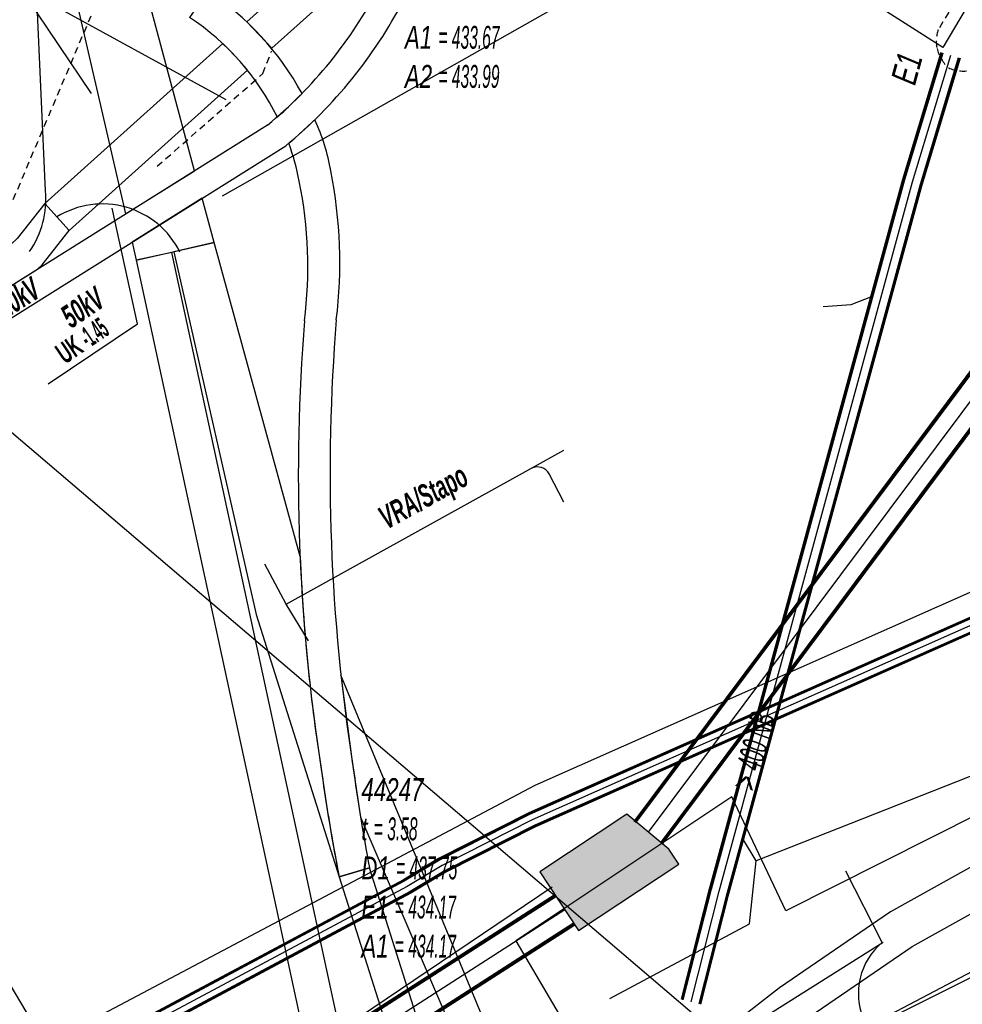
# Model space of a CAD drawing. Header units: metres. Extents: x 2695563 to 2696938, y 1260544 to 1262032.
# Tile 210 of 256: x 2696323 to 2696344, y 1261580 to 1261602. Entities that reach past the tile are written whole.
import ezdxf

# ---------------------------------------------------------------- set-up
doc = ezdxf.new("R2010")
doc.units = ezdxf.units.M
doc.linetypes.add('AUSGEZOGEN', pattern=[0])
doc.linetypes.add('STRICHLINIE2_S3', pattern=[0.25, 0.15, -0.1])
for name, color, linetype in [('AW_LK_ Haltung Text', 7, 'AUSGEZOGEN'), ('AW_LK_Ein-Auslauftext', 24, 'AUSGEZOGEN'), ('AW_LK_Haltung', 24, 'AUSGEZOGEN'), ('AW_LK_Normschacht Text', 24, 'AUSGEZOGEN'), ('AW_LK_Spezialbauwerk Detailpolygon', 24, 'AUSGEZOGEN'), ('EW_Hoehenpunkt_Text', 7, 'AUSGEZOGEN'), ('EW_LK_Bauwerk_FL_Linie_Punkt', 1, 'AUSGEZOGEN'), ('EW_LK_Bezugslinie', 1, 'AUSGEZOGEN'), ('EW_LK_Trasseabs', 1, 'AUSGEZOGEN'), ('EW_LK_Trasseabs_Text', 1, 'AUSGEZOGEN'), ('EW_LK_Trasserand', 1, 'AUSGEZOGEN'), ('FM_LK_SW_BAUWERK', 94, 'AUSGEZOGEN'), ('FM_LK_SW_TRASSEKANTE', 94, 'AUSGEZOGEN'), ('FW_LK_Leitung', 200, 'AUSGEZOGEN'), ('GA_LK_Leitung', 32, 'AUSGEZOGEN'), ('LKSwisscomProjekterimeterAktiv', 7, 'AUSGEZOGEN'), ('TV_LK_LEITUNG', 92, 'AUSGEZOGEN'), ('WA_LK_Leitung', 171, 'AUSGEZOGEN')]:
    doc.layers.add(name, color=color, linetype=linetype)
doc.styles.add('ARIAL', font='arial.ttf')
doc.styles.add('ARIALNARROW', font='ARIALN.TTF')
pattern_1 = [(0, (2708005, 1273150), (6075, 6075), [6075, -6075]), (90, (2708005, 1273150), (-6075, 6075), [6075, -6075])]

# ---------------------------------------------------------------- blocks, each defined once
blk = doc.blocks.new('COMPLEXOBJECT_1535')
at = {"layer": 'AW_LK_Spezialbauwerk Detailpolygon', "color": 24, "linetype": 'STRICHLINIE2_S3', "transparency": 33554687}
for p, q in [((6344.694, 11603.238), (6343.287, 11604.06)), ((6343.261, 11600.861), (6344.694, 11603.238))]:
    blk.add_line(p, q, dxfattribs=at)
blk.add_lwpolyline([(6342.727, 11602.902), (6342.911, 11602.792), (6342.165, 11601.548)], dxfattribs=at)
for centre, radius, start, end in [((6342.859, 11603.498), 0.896, 115.6279, 143.4379), ((6342.772, 11603.717), 0.661, 93.3203, 117.0048), ((6342.767, 11603.739), 0.639, 64.1753, 92.9216), ((6342.77, 11603.811), 0.574, 41.1432, 61.3594), ((6342.851, 11603.494), 0.892, 142.8898, 169.9928), ((6342.792, 11603.824), 0.548, 25.533, 41.6402), ((6342.619, 11603.479), 0.668, 165.2525, 194.7475), ((6342.614, 11603.477), 0.663, 194.7008, 231.5418), ((6342.515, 11603.377), 0.523, 233.2626, 262.2393), ((6342.509, 11603.382), 0.527, 262.8831, 294.3962), ((6342.896, 11601.299), 0.773, 161.1737, 192.1586), ((6342.911, 11601.305), 0.788, 192.3678, 229.2047), ((6342.719, 11601.412), 0.773, 281.358, 314.558), ((6342.716, 11601.404), 0.766, 245.3242, 281.7043)]:
    blk.add_arc(centre, radius, start, end, dxfattribs=at)
blk = doc.blocks.new('COMPLEXOBJECT_1590')
at = {"layer": 'EW_LK_Bauwerk_FL_Linie_Punkt', "color": 1, "linetype": 'AUSGEZOGEN', "transparency": 33554687}
blk.add_lwpolyline([(6343.758, 11552.951), (6376.316, 11560.354), (6369.866, 11588.481), (6353.775, 11584.712), (6346.54, 11582.7), (6338.88, 11578.67)], dxfattribs=at)
blk = doc.blocks.new('COMPLEXOBJECT_1663')
at = {"layer": 'EW_LK_Trasserand', "color": 1, "linetype": 'AUSGEZOGEN', "transparency": 33554687}
blk.add_lwpolyline([(6327.381, 11599.448), (6313.198, 11590.559), (6308.886, 11587.516), (6308.599, 11586.579), (6313.53, 11590.059), (6327.785, 11598.992)], dxfattribs=at)
for centre, radius, start, end in [((6321.155, 11607.008), 9.794, 309.472, 332.4088), ((6321.171, 11607.008), 10.392, 309.5262, 332.3672)]:
    blk.add_arc(centre, radius, start, end, dxfattribs=at)
blk = doc.blocks.new('COMPLEXOBJECT_1672')
at = {"layer": 'EW_LK_Trasserand', "color": 1, "linetype": 'AUSGEZOGEN', "transparency": 33554687}
blk.add_line((6326.062, 11602.398), (6325.666, 11601.822), dxfattribs=at)
for centre, radius, start, end in [((6322.629, 11597.139), 6.28, 28.6106, 56.8694), ((6322.515, 11597.098), 5.678, 26.3537, 56.2937), ((6280.816, 11648.1), 67.375, 313.98113, 314.62279)]:
    blk.add_arc(centre, radius, start, end, dxfattribs=at)
blk = doc.blocks.new('COMPLEXOBJECT_1673')
at = {"layer": 'EW_LK_Trasserand', "color": 1, "linetype": 'AUSGEZOGEN', "transparency": 33554687}
blk.add_line((6327.478, 11601.142), (6330.395, 11603.763), dxfattribs=at)
blk.add_lwpolyline([(6330.774, 11605.178), (6326.925, 11601.721), (6327.478, 11601.142)], dxfattribs=at)
blk.add_arc((6321.189, 11606.987), 9.754, 340.6992, 349.312, dxfattribs=at)
blk = doc.blocks.new('COMPLEXOBJECT_1706')
at = {"layer": 'EW_LK_Trasserand', "color": 1, "linetype": 'AUSGEZOGEN', "transparency": 33554687}
blk.add_line((6328.961, 11582.875), (6329.629, 11583.079), dxfattribs=at)
for centre, radius, start, end in [((6321.049, 11607.158), 10.585, 309.9713, 314.1573), ((6324.437, 11597.701), 4.4, 9.6137, 25.0481), ((6322.775, 11597.175), 5.408, 11.0332, 20.2412), ((6318.676, 11596.415), 10.299, 352.9787, 11.3164), ((6318.676, 11596.317), 9.595, 352.8961, 11.3805), ((6369.989, 11591.742), 41.928, 175.3656, 188.9024), ((6370.459, 11591.78), 41.698, 175.3564, 188.9073), ((6369.333, 11590.8), 41.142, 187.7477, 191.1066), ((6375.94, 11591.761), 47.118, 187.8515, 190.6176)]:
    blk.add_arc(centre, radius, start, end, dxfattribs=at)
blk = doc.blocks.new('COMPLEXOBJECT_1707')
at = {"layer": 'EW_LK_Trasserand', "color": 1, "linetype": 'AUSGEZOGEN', "transparency": 33554687}
blk.add_lwpolyline([(6328.1, 11589.935), (6326.203, 11596.857), (6325.317, 11596.655), (6327.133, 11588.663), (6328.961, 11582.875)], dxfattribs=at)
for centre, radius, start, end in [((6370.688, 11591.795), 42.628, 182.501, 188.9464), ((6371.13, 11591.102), 42.964, 187.9417, 191.0397)]:
    blk.add_arc(centre, radius, start, end, dxfattribs=at)
blk = doc.blocks.new('COMPLEXOBJECT_1733')
at = {"layer": 'EW_LK_Trasserand', "color": 1, "linetype": 'AUSGEZOGEN', "transparency": 33554687}
blk.add_line((6323.009, 11597.126), (6326.939, 11600.658), dxfattribs=at)
blk.add_lwpolyline([(6326.395, 11601.244), (6322.474, 11597.721), (6323.009, 11597.126)], dxfattribs=at)
blk.add_arc((6322.318, 11596.914), 5.948, 39.0171, 46.7257, dxfattribs=at)
blk = doc.blocks.new('COMPLEXOBJECT_1948')
at = {"layer": 'EW_LK_Trasseabs', "color": 1, "linetype": 'AUSGEZOGEN', "transparency": 33554687}
blk.add_line((6323.505, 11600.142), (6321.768, 11602.72), dxfattribs=at)
blk.add_arc((6322.021, 11602.936), 0.333, 162.7984, 220.5202, dxfattribs=at)
blk = doc.blocks.new('COMPLEXOBJECT_2461')
at = {"layer": 'EW_LK_Trasseabs', "color": 1, "linetype": 'AUSGEZOGEN', "transparency": 33554687}
blk.add_line((6333.916, 11591.136), (6333.592, 11591.759), dxfattribs=at)
blk.add_arc((6333.331, 11591.615), 0.298, 28.937, 115.8716, dxfattribs=at)
blk = doc.blocks.new('COMPLEXOBJECT_2784')
at = {"layer": 'FM_LK_SW_TRASSEKANTE', "color": 94, "linetype": 'AUSGEZOGEN', "transparency": 33554687}
blk.add_line((6333.658, 11582.652), (6328.039, 11578.867), dxfattribs=at)

msp = doc.modelspace()

# ---------------------------------------------------------------- hatches: boundary and pattern name
at = {"layer": 'EW_LK_Bauwerk_FL_Linie_Punkt', "lineweight": 18, "transparency": 33554687}
h = msp.add_hatch(dxfattribs=at)
h.set_pattern_fill('MUSTER', color=1, scale=4050, style=0, pattern_type=2)
h.set_pattern_definition([(0, (2703955, 1269100), (4050, 4050), [4050, -4050]), (90, (2703955, 1269100), (-4050, 4050), [4050, -4050])])
h.paths.add_polyline_path([(2696344.728, 1261552.761), (2696377.286, 1261560.164), (2696370.836, 1261588.291), (2696354.745, 1261584.522), (2696347.51, 1261582.51), (2696339.85, 1261578.48), (2696339.455, 1261578.212), (2696339.073, 1261577.926), (2696338.706, 1261577.621), (2696338.353, 1261577.299), (2696338.017, 1261576.96), (2696337.698, 1261576.605), (2696337.396, 1261576.235), (2696337.113, 1261575.851), (2696336.849, 1261575.453), (2696336.604, 1261575.043), (2696336.38, 1261574.622), (2696336.176, 1261574.191), (2696335.994, 1261573.749), (2696335.833, 1261573.3), (2696335.694, 1261572.843), (2696335.577, 1261572.38), (2696335.484, 1261571.912), (2696335.413, 1261571.44), (2696335.365, 1261570.965), (2696335.34, 1261570.489), (2696335.338, 1261570.011), (2696335.36, 1261569.535), (2696335.404, 1261569.059), (2696335.472, 1261568.587), (2696335.563, 1261568.118), (2696335.676, 1261567.654), (2696335.812, 1261567.197), (2696335.969, 1261566.746), (2696336.149, 1261566.304), (2696336.349, 1261565.871), (2696336.571, 1261565.448), (2696336.618, 1261565.454), (2696339.465, 1261561.04), (2696339.415, 1261561.008)], flags=0)
at = {"layer": 'EW_LK_Trasserand', "lineweight": 18, "transparency": 33554687}
h = msp.add_hatch(dxfattribs=at)
h.set_pattern_fill('MUSTER', color=1, scale=6075, style=0, pattern_type=2)
h.set_pattern_definition(pattern_1)
h.paths.add_polyline_path([(2696313.717, 1261623.536), (2696326.59, 1261615.275), (2696326.75, 1261615.188), (2696326.909, 1261615.098), (2696327.066, 1261615.005), (2696327.222, 1261614.909), (2696327.375, 1261614.81), (2696327.527, 1261614.709), (2696327.677, 1261614.604), (2696327.825, 1261614.497), (2696327.971, 1261614.388), (2696328.115, 1261614.275), (2696328.257, 1261614.161), (2696328.397, 1261614.043), (2696328.534, 1261613.923), (2696328.67, 1261613.801), (2696328.803, 1261613.676), (2696328.934, 1261613.548), (2696329.062, 1261613.419), (2696329.188, 1261613.287), (2696329.312, 1261613.152), (2696329.433, 1261613.016), (2696329.552, 1261612.877), (2696329.668, 1261612.736), (2696329.782, 1261612.593), (2696329.893, 1261612.448), (2696330.001, 1261612.301), (2696330.107, 1261612.152), (2696330.21, 1261612.001), (2696330.31, 1261611.849), (2696330.407, 1261611.694), (2696330.501, 1261611.538), (2696330.593, 1261611.38), (2696330.681, 1261611.222), (2696330.766, 1261611.062), (2696330.848, 1261610.901), (2696330.928, 1261610.738), (2696331.004, 1261610.574), (2696331.077, 1261610.408), (2696331.147, 1261610.241), (2696331.214, 1261610.073), (2696331.279, 1261609.904), (2696331.34, 1261609.734), (2696331.397, 1261609.562), (2696331.452, 1261609.39), (2696331.504, 1261609.216), (2696331.552, 1261609.042), (2696331.597, 1261608.866), (2696331.64, 1261608.69), (2696331.678, 1261608.513), (2696331.714, 1261608.336), (2696331.746, 1261608.158), (2696331.775, 1261607.979), (2696331.801, 1261607.8), (2696331.824, 1261607.62), (2696331.843, 1261607.44), (2696331.859, 1261607.26), (2696331.872, 1261607.08), (2696331.881, 1261606.899), (2696331.887, 1261606.718), (2696331.89, 1261606.537), (2696331.89, 1261606.356), (2696331.886, 1261606.175), (2696331.879, 1261605.994), (2696331.868, 1261605.869), (2696331.855, 1261605.744), (2696331.841, 1261605.619), (2696331.825, 1261605.495), (2696331.808, 1261605.371), (2696331.789, 1261605.247), (2696331.768, 1261605.123), (2696331.746, 1261604.999), (2696331.722, 1261604.876), (2696331.696, 1261604.753), (2696331.669, 1261604.631), (2696331.641, 1261604.509), (2696331.61, 1261604.387), (2696331.579, 1261604.265), (2696331.545, 1261604.144), (2696331.51, 1261604.024), (2696331.474, 1261603.904), (2696331.436, 1261603.784), (2696331.397, 1261603.665), (2696331.355, 1261603.547), (2696331.313, 1261603.429), (2696331.269, 1261603.311), (2696331.223, 1261603.194), (2696331.176, 1261603.078), (2696331.128, 1261602.962), (2696331.077, 1261602.847), (2696331.026, 1261602.733), (2696330.973, 1261602.619), (2696330.918, 1261602.506), (2696330.862, 1261602.394), (2696330.805, 1261602.282), (2696330.746, 1261602.17), (2696330.685, 1261602.059), (2696330.623, 1261601.949), (2696330.559, 1261601.84), (2696330.494, 1261601.731), (2696330.428, 1261601.624), (2696330.36, 1261601.517), (2696330.291, 1261601.411), (2696330.22, 1261601.306), (2696330.149, 1261601.202), (2696330.075, 1261601.099), (2696330.001, 1261600.997), (2696329.925, 1261600.895), (2696329.848, 1261600.795), (2696329.77, 1261600.696), (2696329.69, 1261600.598), (2696329.609, 1261600.501), (2696329.527, 1261600.405), (2696329.443, 1261600.309), (2696329.359, 1261600.216), (2696329.273, 1261600.123), (2696329.186, 1261600.031), (2696329.097, 1261599.94), (2696329.008, 1261599.851), (2696328.917, 1261599.763), (2696328.826, 1261599.675), (2696328.733, 1261599.59), (2696328.639, 1261599.505), (2696328.544, 1261599.421), (2696328.448, 1261599.339), (2696328.351, 1261599.258), (2696314.168, 1261590.369), (2696309.856, 1261587.326), (2696309.569, 1261586.389), (2696314.5, 1261589.869), (2696328.755, 1261598.802), (2696328.858, 1261598.888), (2696328.959, 1261598.975), (2696329.059, 1261599.063), (2696329.158, 1261599.153), (2696329.256, 1261599.244), (2696329.353, 1261599.336), (2696329.449, 1261599.429), (2696329.543, 1261599.524), (2696329.636, 1261599.619), (2696329.728, 1261599.716), (2696329.819, 1261599.815), (2696329.909, 1261599.914), (2696329.997, 1261600.014), (2696330.083, 1261600.116), (2696330.169, 1261600.219), (2696330.253, 1261600.322), (2696330.336, 1261600.427), (2696330.418, 1261600.533), (2696330.498, 1261600.64), (2696330.576, 1261600.748), (2696330.654, 1261600.857), (2696330.73, 1261600.967), (2696330.804, 1261601.078), (2696330.877, 1261601.19), (2696330.949, 1261601.303), (2696331.019, 1261601.416), (2696331.088, 1261601.531), (2696331.155, 1261601.646), (2696331.221, 1261601.763), (2696331.285, 1261601.88), (2696331.348, 1261601.998), (2696331.41, 1261602.118), (2696331.47, 1261602.238), (2696331.528, 1261602.359), (2696331.585, 1261602.481), (2696331.64, 1261602.604), (2696331.694, 1261602.728), (2696331.746, 1261602.852), (2696331.796, 1261602.977), (2696331.845, 1261603.102), (2696331.892, 1261603.228), (2696331.938, 1261603.355), (2696331.982, 1261603.482), (2696332.024, 1261603.61), (2696332.065, 1261603.738), (2696332.104, 1261603.867), (2696332.142, 1261603.996), (2696332.177, 1261604.126), (2696332.211, 1261604.256), (2696332.244, 1261604.387), (2696332.274, 1261604.518), (2696332.303, 1261604.649), (2696332.331, 1261604.781), (2696332.356, 1261604.913), (2696332.38, 1261605.046), (2696332.402, 1261605.178), (2696332.423, 1261605.311), (2696332.441, 1261605.445), (2696332.458, 1261605.578), (2696332.474, 1261605.712), (2696332.487, 1261605.846), (2696332.499, 1261605.98), (2696332.506, 1261606.172), (2696332.51, 1261606.363), (2696332.511, 1261606.555), (2696332.508, 1261606.747), (2696332.501, 1261606.939), (2696332.491, 1261607.13), (2696332.478, 1261607.322), (2696332.461, 1261607.513), (2696332.44, 1261607.704), (2696332.416, 1261607.894), (2696332.389, 1261608.084), (2696332.358, 1261608.273), (2696332.324, 1261608.462), (2696332.286, 1261608.65), (2696332.245, 1261608.837), (2696332.2, 1261609.024), (2696332.152, 1261609.21), (2696332.101, 1261609.394), (2696332.047, 1261609.578), (2696331.989, 1261609.761), (2696331.927, 1261609.943), (2696331.863, 1261610.124), (2696331.795, 1261610.303), (2696331.724, 1261610.481), (2696331.649, 1261610.658), (2696331.572, 1261610.833), (2696331.491, 1261611.007), (2696331.407, 1261611.18), (2696331.32, 1261611.351), (2696331.23, 1261611.52), (2696331.137, 1261611.688), (2696331.041, 1261611.853), (2696330.943, 1261612.015), (2696330.841, 1261612.176), (2696330.737, 1261612.335), (2696330.63, 1261612.492), (2696330.52, 1261612.648), (2696330.407, 1261612.801), (2696330.291, 1261612.952), (2696330.173, 1261613.101), (2696330.052, 1261613.247), (2696329.928, 1261613.392), (2696329.802, 1261613.534), (2696329.673, 1261613.674), (2696329.541, 1261613.812), (2696329.407, 1261613.947), (2696329.271, 1261614.08), (2696329.132, 1261614.21), (2696328.991, 1261614.337), (2696328.848, 1261614.462), (2696328.702, 1261614.585), (2696328.554, 1261614.705), (2696328.404, 1261614.822), (2696328.252, 1261614.936), (2696328.098, 1261615.047), (2696327.942, 1261615.156), (2696327.784, 1261615.262), (2696327.624, 1261615.365), (2696327.462, 1261615.465), (2696327.298, 1261615.562), (2696327.133, 1261615.656), (2696326.966, 1261615.747), (2696314.041, 1261624.04)], flags=0)
h = msp.add_hatch(dxfattribs=at)
h.set_pattern_fill('MUSTER', color=1, scale=6075, style=0, pattern_type=2)
h.set_pattern_definition(pattern_1)
h.paths.add_polyline_path([(2696328.448, 1261600.952), (2696331.365, 1261603.573), (2696331.381, 1261603.618), (2696331.396, 1261603.662), (2696331.411, 1261603.707), (2696331.426, 1261603.752), (2696331.44, 1261603.797), (2696331.455, 1261603.842), (2696331.469, 1261603.887), (2696331.483, 1261603.932), (2696331.497, 1261603.978), (2696331.51, 1261604.023), (2696331.524, 1261604.068), (2696331.537, 1261604.114), (2696331.55, 1261604.159), (2696331.562, 1261604.205), (2696331.575, 1261604.251), (2696331.587, 1261604.296), (2696331.599, 1261604.342), (2696331.611, 1261604.388), (2696331.623, 1261604.434), (2696331.634, 1261604.48), (2696331.645, 1261604.526), (2696331.656, 1261604.572), (2696331.667, 1261604.618), (2696331.677, 1261604.664), (2696331.687, 1261604.71), (2696331.697, 1261604.756), (2696331.707, 1261604.802), (2696331.717, 1261604.849), (2696331.726, 1261604.895), (2696331.735, 1261604.942), (2696331.744, 1261604.988), (2696327.895, 1261601.531)], flags=0)
h = msp.add_hatch(dxfattribs=at)
h.set_pattern_fill('MUSTER', color=1, scale=6075, style=0, pattern_type=2)
h.set_pattern_definition(pattern_1)
h.paths.add_polyline_path([(2696323.871, 1261603.165), (2696325.225, 1261597.298), (2696326.746, 1261598.252), (2696325.696, 1261602.153)], flags=0)
h = msp.add_hatch(dxfattribs=at)
h.set_pattern_fill('MUSTER', color=1, scale=6075, style=0, pattern_type=2)
h.set_pattern_definition(pattern_1)
h.paths.add_polyline_path([(2696329.113, 1261599.956), (2696329.064, 1261600.043), (2696329.015, 1261600.13), (2696328.963, 1261600.216), (2696328.911, 1261600.301), (2696328.857, 1261600.385), (2696328.801, 1261600.468), (2696328.745, 1261600.55), (2696328.687, 1261600.632), (2696328.627, 1261600.712), (2696328.567, 1261600.792), (2696328.505, 1261600.87), (2696328.442, 1261600.948), (2696328.378, 1261601.024), (2696328.312, 1261601.1), (2696328.246, 1261601.174), (2696328.178, 1261601.248), (2696328.109, 1261601.32), (2696328.039, 1261601.391), (2696327.968, 1261601.461), (2696327.895, 1261601.53), (2696327.822, 1261601.598), (2696327.747, 1261601.664), (2696327.672, 1261601.73), (2696327.595, 1261601.794), (2696327.518, 1261601.857), (2696327.439, 1261601.919), (2696327.36, 1261601.979), (2696327.279, 1261602.038), (2696327.198, 1261602.096), (2696327.115, 1261602.153), (2696327.032, 1261602.208), (2696326.636, 1261601.632), (2696326.715, 1261601.578), (2696326.793, 1261601.523), (2696326.871, 1261601.467), (2696326.947, 1261601.409), (2696327.022, 1261601.35), (2696327.097, 1261601.29), (2696327.17, 1261601.228), (2696327.242, 1261601.165), (2696327.314, 1261601.102), (2696327.384, 1261601.036), (2696327.453, 1261600.97), (2696327.521, 1261600.903), (2696327.587, 1261600.834), (2696327.653, 1261600.764), (2696327.717, 1261600.694), (2696327.781, 1261600.622), (2696327.843, 1261600.549), (2696327.903, 1261600.475), (2696327.963, 1261600.4), (2696328.021, 1261600.324), (2696328.078, 1261600.247), (2696328.134, 1261600.169), (2696328.188, 1261600.09), (2696328.241, 1261600.01), (2696328.293, 1261599.93), (2696328.343, 1261599.848), (2696328.392, 1261599.766), (2696328.439, 1261599.683), (2696328.485, 1261599.599), (2696328.53, 1261599.514), (2696328.573, 1261599.429), (2696328.591, 1261599.446), (2696328.608, 1261599.463), (2696328.626, 1261599.48), (2696328.643, 1261599.497), (2696328.66, 1261599.514), (2696328.678, 1261599.531), (2696328.695, 1261599.547), (2696328.713, 1261599.564), (2696328.73, 1261599.581), (2696328.748, 1261599.598), (2696328.765, 1261599.615), (2696328.783, 1261599.632), (2696328.8, 1261599.649), (2696328.818, 1261599.666), (2696328.835, 1261599.683), (2696328.852, 1261599.7), (2696328.87, 1261599.717), (2696328.887, 1261599.734), (2696328.905, 1261599.751), (2696328.922, 1261599.768), (2696328.939, 1261599.785), (2696328.957, 1261599.802), (2696328.974, 1261599.819), (2696328.992, 1261599.836), (2696329.009, 1261599.854), (2696329.026, 1261599.871), (2696329.044, 1261599.888), (2696329.061, 1261599.905), (2696329.078, 1261599.922), (2696329.096, 1261599.939)], flags=0)
h = msp.add_hatch(dxfattribs=at)
h.set_pattern_fill('MUSTER', color=1, scale=6075, style=0, pattern_type=2)
h.set_pattern_definition(pattern_1)
h.paths.add_polyline_path([(2696323.979, 1261596.936), (2696327.909, 1261600.468), (2696327.893, 1261600.488), (2696327.876, 1261600.508), (2696327.86, 1261600.528), (2696327.843, 1261600.548), (2696327.827, 1261600.567), (2696327.81, 1261600.587), (2696327.793, 1261600.607), (2696327.776, 1261600.626), (2696327.759, 1261600.646), (2696327.742, 1261600.665), (2696327.725, 1261600.684), (2696327.708, 1261600.703), (2696327.691, 1261600.723), (2696327.673, 1261600.742), (2696327.656, 1261600.761), (2696327.638, 1261600.78), (2696327.62, 1261600.798), (2696327.603, 1261600.817), (2696327.585, 1261600.836), (2696327.567, 1261600.855), (2696327.549, 1261600.873), (2696327.531, 1261600.891), (2696327.513, 1261600.91), (2696327.495, 1261600.928), (2696327.476, 1261600.946), (2696327.458, 1261600.965), (2696327.44, 1261600.983), (2696327.421, 1261601.001), (2696327.402, 1261601.018), (2696327.384, 1261601.036), (2696327.365, 1261601.054), (2696323.444, 1261597.531)], flags=0)
h = msp.add_hatch(dxfattribs=at)
h.set_pattern_fill('MUSTER', color=1, scale=6075, style=0, pattern_type=2)
h.set_pattern_definition(pattern_1)
h.paths.add_polyline_path([(2696328.819, 1261598.856), (2696328.829, 1261598.83), (2696328.838, 1261598.803), (2696328.847, 1261598.777), (2696328.857, 1261598.75), (2696328.866, 1261598.724), (2696328.875, 1261598.697), (2696328.884, 1261598.671), (2696328.892, 1261598.644), (2696328.901, 1261598.617), (2696328.909, 1261598.591), (2696328.917, 1261598.564), (2696328.925, 1261598.537), (2696328.933, 1261598.51), (2696328.941, 1261598.483), (2696328.949, 1261598.456), (2696328.957, 1261598.429), (2696328.964, 1261598.402), (2696328.971, 1261598.375), (2696328.978, 1261598.348), (2696328.985, 1261598.321), (2696328.992, 1261598.294), (2696328.999, 1261598.266), (2696329.006, 1261598.239), (2696329.012, 1261598.212), (2696329.018, 1261598.185), (2696329.024, 1261598.157), (2696329.03, 1261598.13), (2696329.036, 1261598.102), (2696329.042, 1261598.075), (2696329.048, 1261598.048), (2696329.053, 1261598.02), (2696329.072, 1261597.922), (2696329.09, 1261597.824), (2696329.108, 1261597.725), (2696329.124, 1261597.627), (2696329.139, 1261597.528), (2696329.153, 1261597.429), (2696329.166, 1261597.33), (2696329.178, 1261597.231), (2696329.189, 1261597.132), (2696329.199, 1261597.033), (2696329.208, 1261596.933), (2696329.216, 1261596.834), (2696329.222, 1261596.734), (2696329.228, 1261596.634), (2696329.233, 1261596.535), (2696329.237, 1261596.435), (2696329.239, 1261596.335), (2696329.241, 1261596.235), (2696329.242, 1261596.135), (2696329.241, 1261596.035), (2696329.24, 1261595.936), (2696329.237, 1261595.836), (2696329.234, 1261595.736), (2696329.229, 1261595.636), (2696329.223, 1261595.536), (2696329.217, 1261595.437), (2696329.209, 1261595.337), (2696329.2, 1261595.238), (2696329.191, 1261595.138), (2696329.18, 1261595.039), (2696329.168, 1261594.94), (2696329.143, 1261594.621), (2696329.121, 1261594.303), (2696329.101, 1261593.984), (2696329.084, 1261593.665), (2696329.069, 1261593.345), (2696329.057, 1261593.026), (2696329.047, 1261592.707), (2696329.039, 1261592.387), (2696329.034, 1261592.068), (2696329.031, 1261591.748), (2696329.031, 1261591.429), (2696329.033, 1261591.109), (2696329.038, 1261590.79), (2696329.045, 1261590.47), (2696329.054, 1261590.151), (2696329.066, 1261589.831), (2696329.081, 1261589.512), (2696329.097, 1261589.193), (2696329.117, 1261588.874), (2696329.138, 1261588.555), (2696329.162, 1261588.237), (2696329.189, 1261587.918), (2696329.218, 1261587.6), (2696329.249, 1261587.282), (2696329.283, 1261586.964), (2696329.319, 1261586.647), (2696329.357, 1261586.33), (2696329.398, 1261586.013), (2696329.442, 1261585.696), (2696329.488, 1261585.38), (2696329.536, 1261585.064), (2696329.547, 1261584.987), (2696329.557, 1261584.91), (2696329.568, 1261584.833), (2696329.579, 1261584.756), (2696329.59, 1261584.679), (2696329.602, 1261584.602), (2696329.613, 1261584.525), (2696329.625, 1261584.448), (2696329.636, 1261584.371), (2696329.648, 1261584.294), (2696329.66, 1261584.217), (2696329.672, 1261584.14), (2696329.685, 1261584.064), (2696329.697, 1261583.987), (2696329.71, 1261583.91), (2696329.722, 1261583.833), (2696329.735, 1261583.757), (2696329.748, 1261583.68), (2696329.762, 1261583.603), (2696329.775, 1261583.526), (2696329.788, 1261583.45), (2696329.802, 1261583.373), (2696329.816, 1261583.297), (2696329.83, 1261583.22), (2696329.844, 1261583.144), (2696329.858, 1261583.067), (2696329.872, 1261582.991), (2696329.887, 1261582.914), (2696329.901, 1261582.838), (2696329.916, 1261582.761), (2696329.931, 1261582.685), (2696330.599, 1261582.889), (2696330.586, 1261582.961), (2696330.572, 1261583.033), (2696330.559, 1261583.105), (2696330.546, 1261583.178), (2696330.533, 1261583.25), (2696330.52, 1261583.322), (2696330.507, 1261583.394), (2696330.494, 1261583.467), (2696330.482, 1261583.539), (2696330.469, 1261583.611), (2696330.457, 1261583.684), (2696330.445, 1261583.756), (2696330.433, 1261583.828), (2696330.421, 1261583.901), (2696330.409, 1261583.973), (2696330.397, 1261584.046), (2696330.385, 1261584.118), (2696330.374, 1261584.19), (2696330.362, 1261584.263), (2696330.351, 1261584.335), (2696330.34, 1261584.408), (2696330.329, 1261584.48), (2696330.318, 1261584.553), (2696330.307, 1261584.626), (2696330.296, 1261584.698), (2696330.286, 1261584.771), (2696330.275, 1261584.843), (2696330.265, 1261584.916), (2696330.254, 1261584.989), (2696330.244, 1261585.061), (2696330.234, 1261585.134), (2696330.186, 1261585.448), (2696330.14, 1261585.763), (2696330.097, 1261586.078), (2696330.056, 1261586.394), (2696330.018, 1261586.71), (2696329.982, 1261587.026), (2696329.948, 1261587.342), (2696329.917, 1261587.659), (2696329.888, 1261587.976), (2696329.862, 1261588.293), (2696329.838, 1261588.61), (2696329.816, 1261588.927), (2696329.797, 1261589.245), (2696329.78, 1261589.562), (2696329.766, 1261589.88), (2696329.754, 1261590.198), (2696329.745, 1261590.516), (2696329.738, 1261590.834), (2696329.733, 1261591.152), (2696329.731, 1261591.47), (2696329.732, 1261591.788), (2696329.734, 1261592.107), (2696329.739, 1261592.425), (2696329.747, 1261592.743), (2696329.757, 1261593.061), (2696329.769, 1261593.379), (2696329.784, 1261593.696), (2696329.802, 1261594.014), (2696329.821, 1261594.331), (2696329.843, 1261594.649), (2696329.868, 1261594.966), (2696329.88, 1261595.072), (2696329.892, 1261595.177), (2696329.902, 1261595.283), (2696329.911, 1261595.389), (2696329.919, 1261595.495), (2696329.926, 1261595.601), (2696329.932, 1261595.707), (2696329.937, 1261595.814), (2696329.941, 1261595.92), (2696329.943, 1261596.026), (2696329.945, 1261596.133), (2696329.945, 1261596.239), (2696329.945, 1261596.345), (2696329.943, 1261596.452), (2696329.94, 1261596.558), (2696329.936, 1261596.664), (2696329.931, 1261596.77), (2696329.925, 1261596.876), (2696329.917, 1261596.983), (2696329.909, 1261597.089), (2696329.9, 1261597.194), (2696329.889, 1261597.3), (2696329.877, 1261597.406), (2696329.865, 1261597.511), (2696329.851, 1261597.617), (2696329.836, 1261597.722), (2696329.82, 1261597.827), (2696329.803, 1261597.932), (2696329.785, 1261598.037), (2696329.765, 1261598.142), (2696329.745, 1261598.246), (2696329.738, 1261598.284), (2696329.732, 1261598.321), (2696329.724, 1261598.359), (2696329.717, 1261598.396), (2696329.709, 1261598.434), (2696329.701, 1261598.471), (2696329.692, 1261598.508), (2696329.683, 1261598.546), (2696329.674, 1261598.583), (2696329.665, 1261598.62), (2696329.655, 1261598.657), (2696329.645, 1261598.694), (2696329.635, 1261598.73), (2696329.624, 1261598.767), (2696329.613, 1261598.804), (2696329.601, 1261598.84), (2696329.59, 1261598.877), (2696329.578, 1261598.913), (2696329.565, 1261598.949), (2696329.553, 1261598.985), (2696329.54, 1261599.021), (2696329.526, 1261599.057), (2696329.513, 1261599.093), (2696329.499, 1261599.128), (2696329.485, 1261599.164), (2696329.47, 1261599.199), (2696329.455, 1261599.234), (2696329.44, 1261599.269), (2696329.425, 1261599.304), (2696329.409, 1261599.339), (2696329.393, 1261599.374), (2696329.375, 1261599.357), (2696329.357, 1261599.339), (2696329.339, 1261599.322), (2696329.321, 1261599.305), (2696329.303, 1261599.288), (2696329.285, 1261599.27), (2696329.267, 1261599.253), (2696329.249, 1261599.236), (2696329.23, 1261599.219), (2696329.212, 1261599.202), (2696329.194, 1261599.185), (2696329.175, 1261599.169), (2696329.157, 1261599.152), (2696329.138, 1261599.135), (2696329.12, 1261599.118), (2696329.101, 1261599.101), (2696329.083, 1261599.085), (2696329.064, 1261599.068), (2696329.046, 1261599.052), (2696329.027, 1261599.035), (2696329.008, 1261599.018), (2696328.99, 1261599.002), (2696328.971, 1261598.986), (2696328.952, 1261598.969), (2696328.933, 1261598.953), (2696328.914, 1261598.937), (2696328.895, 1261598.92), (2696328.876, 1261598.904), (2696328.857, 1261598.888), (2696328.838, 1261598.872)], flags=0)
h = msp.add_hatch(dxfattribs=at)
h.set_pattern_fill('MUSTER', color=1, scale=6075, style=0, pattern_type=2)
h.set_pattern_definition(pattern_1)
h.paths.add_polyline_path([(2696323.281, 1261596.08), (2696323.382, 1261596.176), (2696323.979, 1261596.936), (2696323.444, 1261597.531), (2696322.834, 1261596.758), (2696319.797, 1261593.897)], flags=0)
h = msp.add_hatch(dxfattribs=at)
h.set_pattern_fill('MUSTER', color=1, scale=6075, style=0, pattern_type=2)
h.set_pattern_definition(pattern_1)
h.paths.add_polyline_path([(2696327.173, 1261596.667), (2696326.909, 1261597.646), (2696325.367, 1261596.68), (2696325.46, 1261596.277)], flags=0)
h = msp.add_hatch(dxfattribs=at)
h.set_pattern_fill('MUSTER', color=1, scale=6075, style=0, pattern_type=2)
h.set_pattern_definition(pattern_1)
h.paths.add_polyline_path([(2696329.931, 1261582.685), (2696329.917, 1261582.759), (2696329.903, 1261582.832), (2696329.889, 1261582.906), (2696329.875, 1261582.979), (2696329.861, 1261583.053), (2696329.847, 1261583.127), (2696329.834, 1261583.2), (2696329.82, 1261583.274), (2696329.807, 1261583.348), (2696329.794, 1261583.422), (2696329.781, 1261583.496), (2696329.768, 1261583.569), (2696329.755, 1261583.643), (2696329.743, 1261583.717), (2696329.73, 1261583.791), (2696329.718, 1261583.865), (2696329.706, 1261583.939), (2696329.694, 1261584.013), (2696329.682, 1261584.087), (2696329.67, 1261584.161), (2696329.658, 1261584.235), (2696329.646, 1261584.309), (2696329.635, 1261584.383), (2696329.624, 1261584.457), (2696329.612, 1261584.531), (2696329.601, 1261584.605), (2696329.59, 1261584.679), (2696329.58, 1261584.753), (2696329.569, 1261584.828), (2696329.558, 1261584.902), (2696329.548, 1261584.976), (2696329.524, 1261585.129), (2696329.501, 1261585.282), (2696329.478, 1261585.435), (2696329.456, 1261585.588), (2696329.435, 1261585.741), (2696329.414, 1261585.894), (2696329.393, 1261586.048), (2696329.373, 1261586.201), (2696329.354, 1261586.355), (2696329.335, 1261586.508), (2696329.317, 1261586.662), (2696329.299, 1261586.815), (2696329.282, 1261586.969), (2696329.266, 1261587.123), (2696329.25, 1261587.277), (2696329.234, 1261587.431), (2696329.219, 1261587.585), (2696329.205, 1261587.739), (2696329.191, 1261587.893), (2696329.178, 1261588.047), (2696329.166, 1261588.201), (2696329.153, 1261588.355), (2696329.142, 1261588.51), (2696329.131, 1261588.664), (2696329.121, 1261588.818), (2696329.111, 1261588.973), (2696329.101, 1261589.127), (2696329.093, 1261589.281), (2696329.085, 1261589.436), (2696329.077, 1261589.59), (2696329.07, 1261589.745), (2696327.173, 1261596.667), (2696326.287, 1261596.465), (2696328.103, 1261588.473)], flags=0)
h = msp.add_hatch(dxfattribs=at)
h.set_pattern_fill('MUSTER', color=1, scale=6075, style=0, pattern_type=2)
h.set_pattern_definition(pattern_1)
h.paths.add_polyline_path([(2696330.67, 1261575.935), (2696326.242, 1261596.446), (2696325.46, 1261596.277), (2696329.936, 1261575.548)], flags=0)
h = msp.add_hatch(dxfattribs=at)
h.set_pattern_fill('MUSTER', color=1, scale=6075, style=0, pattern_type=2)
h.set_pattern_definition(pattern_1)
h.paths.add_polyline_path([(2696327.567, 1261572.072), (2696316.328, 1261591.014), (2696315.565, 1261590.536), (2696326.803, 1261571.596)], flags=0)
h = msp.add_hatch(dxfattribs=at)
h.set_pattern_fill('MUSTER', color=1, scale=6075, style=0, pattern_type=2)
h.set_pattern_definition(pattern_1)
h.paths.add_polyline_path([(2696333.903, 1261577.636), (2696329.97, 1261587.13), (2696330.22, 1261585.221), (2696330.405, 1261584), (2696333.282, 1261577.309)], flags=0)
h = msp.add_hatch(dxfattribs=at)
h.set_pattern_fill('MUSTER', color=1, scale=6075, style=0, pattern_type=2)
h.set_pattern_definition(pattern_1)
h.paths.add_polyline_path([(2696352.858, 1261587.192), (2696351.888, 1261586.678), (2696348.618, 1261585.317), (2696345.232, 1261583.671), (2696342.086, 1261581.917), (2696339.637, 1261580.239), (2696337.71, 1261578.746), (2696338.146, 1261577.946), (2696340.167, 1261579.511), (2696342.56, 1261581.151), (2696345.648, 1261582.873), (2696348.988, 1261584.497), (2696352.272, 1261585.864), (2696353.279, 1261586.397)], flags=0)
h = msp.add_hatch(dxfattribs=at)
h.set_pattern_fill('MUSTER', color=1, scale=6075, style=0, pattern_type=2)
h.set_pattern_definition(pattern_1)
h.paths.add_polyline_path([(2696332.498, 1261576.897), (2696330.599, 1261582.889), (2696329.931, 1261582.685), (2696331.868, 1261576.566)], flags=0)
at = {"layer": 'FM_LK_SW_BAUWERK', "transparency": 33554687}
msp.add_hatch(color=7, dxfattribs=at).paths.add_polyline_path([(2696337.42, 1261582.964), (2696337.2, 1261583.298), (2696336.275, 1261584.066), (2696334.355, 1261582.801), (2696335.207, 1261581.507)])
at = {"layer": 'LKSwisscomProjekterimeterAktiv', "transparency": 33554687}
h = msp.add_hatch(dxfattribs=at)
h.set_pattern_fill('MUSTER', color=94, scale=7500, style=0, pattern_type=2)
h.set_pattern_definition([(0, (2710855, 1276000), (7500, 7500), [7500, -7500]), (90, (2710855, 1276000), (-7500, 7500), [7500, -7500])])
h.paths.add_polyline_path([(2696333.824, 1261581.278), (2696336.469, 1261576.78), (2696348.473, 1261582.778), (2696376.258, 1261589.571), (2696374.834, 1261595.433), (2696366.545, 1261593.335), (2696358.133, 1261590.561), (2696350.413, 1261587.291), (2696339.777, 1261581.939), (2696338.586, 1261584.453)], flags=0)

# ---------------------------------------------------------------- linework, layer by layer
at = {"layer": 'AW_LK_Haltung', "linetype": 'AUSGEZOGEN', "transparency": 33554687}
for p, q in [((2696342.359, 1261598.066), (2696343.202, 1261600.864)), ((2696342.378, 1261598.06), (2696343.222, 1261600.858)), ((2696342.397, 1261598.055), (2696343.241, 1261600.852)), ((2696342.743, 1261597.955), (2696343.585, 1261600.748)), ((2696342.762, 1261597.95), (2696343.604, 1261600.742)), ((2696342.781, 1261597.944), (2696343.624, 1261600.736)), ((2696338.096, 1261582.426), (2696342.359, 1261598.066)), ((2696338.116, 1261582.421), (2696342.378, 1261598.06)), ((2696338.135, 1261582.416), (2696342.397, 1261598.055)), ((2696338.483, 1261582.324), (2696342.743, 1261597.955)), ((2696338.502, 1261582.319), (2696342.762, 1261597.95)), ((2696338.522, 1261582.314), (2696342.781, 1261597.944)), ((2696337.478, 1261579.99), (2696338.096, 1261582.426)), ((2696337.497, 1261579.985), (2696338.116, 1261582.421)), ((2696337.517, 1261579.98), (2696338.135, 1261582.416)), ((2696337.865, 1261579.892), (2696338.483, 1261582.324)), ((2696337.885, 1261579.887), (2696338.502, 1261582.319)), ((2696337.904, 1261579.882), (2696338.522, 1261582.314))]:
    msp.add_line(p, q, dxfattribs=at)
at = {"layer": 'AW_LK_Haltung', "color": 255, "transparency": 33554687}
for p, q in [((2696342.57, 1261598.005), (2696343.413, 1261600.8)), ((2696338.309, 1261582.37), (2696342.57, 1261598.005)), ((2696337.691, 1261579.936), (2696338.309, 1261582.37))]:
    msp.add_line(p, q, dxfattribs=at)
at = {"layer": 'AW_LK_Haltung', "color": 24, "linetype": 'AUSGEZOGEN', "transparency": 33554687}
for points in [[(2696327.36, 1261597.695), (2696340.315, 1261605.035), (2696340.337, 1261605.168), (2696340.243, 1261605.412)], [(2696340.6, 1261595.256), (2696341.214, 1261595.303), (2696341.684, 1261595.484)], [(2696350.841, 1261587.659), (2696339.121, 1261583.043), (2696338.843, 1261583.507)], [(2696335.899, 1261580.004), (2696338.972, 1261581.655), (2696339.121, 1261583.043)]]:
    msp.add_lwpolyline(points, dxfattribs=at)
at = {"layer": 'EW_LK_Bezugslinie', "color": 7, "linetype": 'AUSGEZOGEN', "transparency": 33554687}
msp.add_lwpolyline([(2696323.515, 1261593.556), (2696325.486, 1261594.879), (2696324.925, 1261597.426)], dxfattribs=at)
at = {"layer": 'EW_LK_Trasseabs', "color": 1, "linetype": 'AUSGEZOGEN', "transparency": 33554687}
for p, q in [((2696323.458, 1261597.811), (2696323.215, 1261603.163)), ((2696334.171, 1261591.693), (2696334.886, 1261592.089)), ((2696333.042, 1261583.67), (2696323.251, 1261592.017)), ((2696328.764, 1261588.698), (2696334.171, 1261591.693)), ((2696328.764, 1261588.698), (2696328.29, 1261589.581)), ((2696329.256, 1261587.888), (2696328.764, 1261588.698)), ((2696339.447, 1261578.209), (2696333.042, 1261583.67)), ((2696341.899, 1261581.241), (2696341.102, 1261582.813))]:
    msp.add_line(p, q, dxfattribs=at)
msp.add_lwpolyline([(2696323.251, 1261592.017), (2696306.932, 1261605.915), (2696326.418, 1261615.42)], dxfattribs=at)
at = {"layer": 'EW_LK_Trasseabs', "color": 1, "linetype": 'STRICHLINIE2_S3', "transparency": 33554687}
for points in [[(2696314.097, 1261590.914), (2696315.698, 1261590.966), (2696321.676, 1261595.085), (2696325.377, 1261603.825)], [(2696325.918, 1261598.349), (2696328.247, 1261600.391), (2696328.443, 1261600.887)]]:
    msp.add_lwpolyline(points, dxfattribs=at)
at = {"layer": 'EW_LK_Trasseabs', "color": 1, "linetype": 'AUSGEZOGEN', "transparency": 33554687}
for centre, radius, start, end in [((2696321.43, 1261597.622), 2.037, 325.4738, 5.333), ((2696324.714, 1261595.613), 1.906, 26.3751, 121.7564), ((2696342.849, 1261580.114), 1.474, 130.1471, 202.8461)]:
    msp.add_arc(centre, radius, start, end, dxfattribs=at)
at = {"layer": 'EW_LK_Trasserand', "color": 1, "linetype": 'AUSGEZOGEN', "transparency": 33554687}
for points in [[(2696323.871, 1261603.165), (2696325.225, 1261597.298), (2696326.746, 1261598.252), (2696325.696, 1261602.153), (2696323.871, 1261603.165)], [(2696323.281, 1261596.08), (2696323.382, 1261596.176), (2696323.979, 1261596.936), (2696323.444, 1261597.531), (2696322.834, 1261596.758), (2696319.797, 1261593.897), (2696323.281, 1261596.08)], [(2696327.173, 1261596.667), (2696326.909, 1261597.646), (2696325.367, 1261596.68), (2696325.46, 1261596.277), (2696327.173, 1261596.667)], [(2696330.67, 1261575.935), (2696326.242, 1261596.446), (2696325.46, 1261596.277), (2696329.936, 1261575.548), (2696330.67, 1261575.935)], [(2696327.567, 1261572.072), (2696316.328, 1261591.014), (2696315.565, 1261590.536), (2696326.803, 1261571.596), (2696327.567, 1261572.072)], [(2696333.903, 1261577.636), (2696329.97, 1261587.13), (2696330.22, 1261585.221), (2696330.405, 1261584), (2696333.282, 1261577.309), (2696333.903, 1261577.636)], [(2696352.858, 1261587.192), (2696351.888, 1261586.678), (2696348.618, 1261585.317), (2696345.232, 1261583.671), (2696342.086, 1261581.917), (2696339.637, 1261580.239), (2696337.71, 1261578.746), (2696338.146, 1261577.946), (2696340.167, 1261579.511), (2696342.56, 1261581.151), (2696345.648, 1261582.873), (2696348.988, 1261584.497), (2696352.272, 1261585.864), (2696353.279, 1261586.397), (2696352.858, 1261587.192)], [(2696332.498, 1261576.897), (2696330.599, 1261582.889), (2696329.931, 1261582.685), (2696331.868, 1261576.566), (2696332.498, 1261576.897)]]:
    msp.add_lwpolyline(points, close=True, dxfattribs=at)
at = {"layer": 'FM_LK_SW_BAUWERK', "color": 94, "transparency": 33554687}
msp.add_lwpolyline([(2696337.42, 1261582.964), (2696337.2, 1261583.298), (2696336.275, 1261584.066), (2696334.355, 1261582.801), (2696335.207, 1261581.507), (2696337.42, 1261582.964)], close=True, dxfattribs=at)
at = {"layer": 'FM_LK_SW_TRASSEKANTE', "color": 94, "linetype": 'AUSGEZOGEN', "transparency": 33554687}
msp.add_line((2696322.273, 1261602.651), (2696327.432, 1261599.824), dxfattribs=at)
at = {"layer": 'FM_LK_SW_TRASSEKANTE', "linetype": 'AUSGEZOGEN', "transparency": 33554687}
for p, q in [((2696336.432, 1261583.91), (2696344.662, 1261594.934)), ((2696336.452, 1261583.894), (2696344.682, 1261594.919)), ((2696336.473, 1261583.879), (2696344.703, 1261594.903)), ((2696337.033, 1261583.461), (2696345.259, 1261594.481)), ((2696337.054, 1261583.446), (2696345.28, 1261594.465)), ((2696337.074, 1261583.43), (2696345.3, 1261594.45)), ((2696334.691, 1261582.3), (2696296.948, 1261558.072)), ((2696334.704, 1261582.279), (2696296.961, 1261558.051)), ((2696334.718, 1261582.257), (2696296.975, 1261558.029)), ((2696335.096, 1261581.669), (2696297.353, 1261557.441)), ((2696335.11, 1261581.647), (2696297.367, 1261557.419)), ((2696335.123, 1261581.626), (2696297.38, 1261557.398))]:
    msp.add_line(p, q, dxfattribs=at)
at = {"layer": 'FM_LK_SW_TRASSEKANTE', "color": 255, "transparency": 33554687}
for p, q in [((2696336.753, 1261583.67), (2696344.981, 1261594.692)), ((2696334.907, 1261581.963), (2696297.164, 1261557.735))]:
    msp.add_line(p, q, dxfattribs=at)
at = {"layer": 'FW_LK_Leitung', "color": 200, "linetype": 'AUSGEZOGEN', "transparency": 33554687}
msp.add_lwpolyline([(2696410.624, 1261655.276), (2696404.057, 1261653.742), (2696371.721, 1261648.99), (2696343.239, 1261600.969), (2696302.951, 1261626.635), (2696299.603, 1261621.357)], dxfattribs=at)
at = {"layer": 'GA_LK_Leitung', "linetype": 'AUSGEZOGEN', "transparency": 33554687}
for p, q in [((2696350.843, 1261591.515), (2696334.113, 1261584.097)), ((2696350.849, 1261591.498), (2696334.121, 1261584.08)), ((2696350.854, 1261591.48), (2696334.129, 1261584.063)), ((2696350.936, 1261591.228), (2696334.241, 1261583.825)), ((2696350.941, 1261591.21), (2696334.249, 1261583.808)), ((2696350.947, 1261591.193), (2696334.257, 1261583.791)), ((2696334.113, 1261584.097), (2696332.121, 1261583.089)), ((2696334.121, 1261584.08), (2696332.13, 1261583.072)), ((2696334.129, 1261584.063), (2696332.14, 1261583.056)), ((2696334.241, 1261583.825), (2696332.266, 1261582.826)), ((2696334.249, 1261583.808), (2696332.276, 1261582.81)), ((2696334.257, 1261583.791), (2696332.285, 1261582.793)), ((2696332.121, 1261583.089), (2696331.346, 1261582.624)), ((2696332.13, 1261583.072), (2696331.355, 1261582.608)), ((2696332.14, 1261583.056), (2696331.364, 1261582.591)), ((2696332.266, 1261582.826), (2696331.494, 1261582.363)), ((2696332.276, 1261582.81), (2696331.503, 1261582.346)), ((2696332.285, 1261582.793), (2696331.512, 1261582.33)), ((2696331.346, 1261582.624), (2696325.394, 1261579.444)), ((2696331.355, 1261582.608), (2696325.403, 1261579.427)), ((2696331.364, 1261582.591), (2696325.412, 1261579.411)), ((2696331.494, 1261582.363), (2696325.532, 1261579.177)), ((2696331.503, 1261582.346), (2696325.541, 1261579.161)), ((2696331.512, 1261582.33), (2696325.55, 1261579.144))]:
    msp.add_line(p, q, dxfattribs=at)
at = {"layer": 'GA_LK_Leitung', "color": 255, "linetype": 'AUSGEZOGEN', "transparency": 33554687}
for p, q in [((2696350.895, 1261591.354), (2696334.185, 1261583.944)), ((2696334.185, 1261583.944), (2696332.203, 1261582.941)), ((2696332.203, 1261582.941), (2696331.429, 1261582.477)), ((2696331.429, 1261582.477), (2696325.472, 1261579.294))]:
    msp.add_line(p, q, dxfattribs=at)
at = {"layer": 'LKSwisscomProjekterimeterAktiv', "color": 94, "linetype": 'AUSGEZOGEN', "transparency": 33554687}
msp.add_lwpolyline([(2696333.824, 1261581.278), (2696336.469, 1261576.78), (2696348.473, 1261582.778), (2696376.258, 1261589.571), (2696374.834, 1261595.433), (2696366.545, 1261593.335), (2696358.133, 1261590.561), (2696350.413, 1261587.291), (2696339.777, 1261581.939), (2696338.586, 1261584.453), (2696333.824, 1261581.278)], close=True, dxfattribs=at)
at = {"layer": 'TV_LK_LEITUNG', "color": 92, "linetype": 'AUSGEZOGEN', "transparency": 33554687}
msp.add_lwpolyline([(2696342.277, 1261550.642), (2696333.183, 1261567.107), (2696332.724, 1261571.928), (2696334.791, 1261576.749), (2696341.921, 1261581.245)], dxfattribs=at)
at = {"layer": 'WA_LK_Leitung', "color": 7, "linetype": 'AUSGEZOGEN', "transparency": 33554687}
msp.add_lwpolyline([(2696359.507, 1261595.132), (2696358.69, 1261594.919), (2696358.467, 1261594.861), (2696357.827, 1261593.715), (2696355.905, 1261593.214), (2696355.105, 1261593.035), (2696350.924, 1261592.101), (2696334.247, 1261584.7), (2696324.349, 1261579.462)], dxfattribs=at)

# ---------------------------------------------------------------- block references
at = {"layer": 'AW_LK_Spezialbauwerk Detailpolygon', "color": 24, "linetype": 'STRICHLINIE2_S3', "lineweight": -3, "transparency": 33554687}
msp.add_blockref('COMPLEXOBJECT_1535', (2690000.97, 1249999.81), dxfattribs=at)
at = {"layer": 'EW_LK_Bauwerk_FL_Linie_Punkt', "color": 1, "linetype": 'AUSGEZOGEN', "lineweight": -3, "transparency": 33554687}
msp.add_blockref('COMPLEXOBJECT_1590', (2690000.97, 1249999.81), dxfattribs=at)
at = {"layer": 'EW_LK_Trasseabs', "color": 1, "linetype": 'AUSGEZOGEN', "lineweight": -3, "transparency": 33554687}
for name in ['COMPLEXOBJECT_1948', 'COMPLEXOBJECT_2461']:
    msp.add_blockref(name, (2690000.97, 1249999.81), dxfattribs=at)
at = {"layer": 'EW_LK_Trasserand', "color": 1, "linetype": 'AUSGEZOGEN', "lineweight": -3, "transparency": 33554687}
for name in ['COMPLEXOBJECT_1663', 'COMPLEXOBJECT_1673', 'COMPLEXOBJECT_1672', 'COMPLEXOBJECT_1733', 'COMPLEXOBJECT_1706', 'COMPLEXOBJECT_1707']:
    msp.add_blockref(name, (2690000.97, 1249999.81), dxfattribs=at)
at = {"layer": 'FM_LK_SW_TRASSEKANTE', "color": 94, "linetype": 'AUSGEZOGEN', "lineweight": -3, "transparency": 33554687}
msp.add_blockref('COMPLEXOBJECT_2784', (2690000.97, 1249999.81), dxfattribs=at)

# ---------------------------------------------------------------- texts
at = {"layer": 'AW_LK_ Haltung Text', "color": 24, "transparency": 33554687, "insert": (2696339.064, 1261585.45), "char_height": 0.55705, "width": 2.48945, "attachment_point": 5, "rotation": 74.961, "style": 'ARIAL'}
msp.add_mtext('\\A1;{\\fArial|i1|b0;\\H0.557054;\\W0.700000;\\C24;> \\W0.490000;400 NB}\\P', dxfattribs=at)
at = {"layer": 'AW_LK_Ein-Auslauftext', "color": 24, "transparency": 33554687, "insert": (2696342.622, 1261600.113), "char_height": 0.55705, "width": 0.85544, "attachment_point": 7, "rotation": 74.7558, "style": 'ARIAL'}
msp.add_mtext('\\A1;{\\fArial|i1|b0;\\H0.557054;\\W0.700000;\\C24;E1}\\P', dxfattribs=at)
at = {"layer": 'AW_LK_Normschacht Text', "color": 24, "transparency": 33554687, "char_height": 0.50641, "width": 2.84586, "attachment_point": 1, "line_spacing_factor": 1.024096, "style": 'ARIAL'}
for s, insert in [('\\A1;{\\fArial|i1|b0;\\H0.506413;\\W0.696409;\\C24;R4420}\\P{\\fArial|i1|b0;\\H0.505000;\\W0.696409;\\C24;t \\W0.487486;= 4.04}\\P{\\fArial|i1|b0;\\H0.505000;\\W0.696409;\\C24;D1 \\W0.487486;= 437.71}\\P{\\fArial|i1|b0;\\H0.505000;\\W0.696409;\\C24;D2 \\W0.487486;= 437.68}\\P{\\fArial|i1|b0;\\H0.505000;\\W0.696409;\\C24;E1 \\W0.487486;= 434.05}\\P{\\fArial|i1|b0;\\H0.505000;\\W0.696409;\\C24;E2 \\W0.487486;= 434.06}\\P{\\fArial|i1|b0;\\H0.505000;\\W0.696409;\\C24;E3 \\W0.487486;= 434.07}\\P{\\fArial|i1|b0;\\H0.505000;\\W0.696409;\\C24;A1 \\W0.487486;= 433.67}\\P{\\fArial|i1|b0;\\H0.505000;\\W0.696409;\\C24;A2 \\W0.487486;= 433.99}\\P', (2696331.38, 1261607.482)), ('\\A1;{\\fArial|i1|b0;\\H0.506413;\\W0.696409;\\C24;44247}\\P{\\fArial|i1|b0;\\H0.505000;\\W0.696409;\\C24;t \\W0.487486;= 3.58}\\P{\\fArial|i1|b0;\\H0.505000;\\W0.696409;\\C24;D1 \\W0.487486;= 437.75}\\P{\\fArial|i1|b0;\\H0.505000;\\W0.696409;\\C24;E1 \\W0.487486;= 434.17}\\P{\\fArial|i1|b0;\\H0.505000;\\W0.696409;\\C24;A1 \\W0.487486;= 434.17}\\P', (2696330.421, 1261584.863))]:
    msp.add_mtext(s, dxfattribs=dict(at, insert=insert))
at = {"layer": 'EW_Hoehenpunkt_Text', "color": 1, "transparency": 33554687, "insert": (2696324.135, 1261594.696), "char_height": 0.45675, "width": 1.62484, "attachment_point": 2, "rotation": 34.0506, "style": 'ARIALNARROW'}
msp.add_mtext('\\A1;{\\fArial Narrow|i0|b1;\\H0.456750;\\W0.700000;\\C1;UK \\W0.490000;-1.45}\\P', dxfattribs=at)
at = {"layer": 'EW_LK_Trasseabs_Text', "color": 1, "transparency": 33554687, "char_height": 0.5075, "style": 'ARIALNARROW'}
for s, insert, width, attachment_point, rotation in [('\\A1;{\\fArial Narrow|i1|b1;\\H0.507500;\\W0.700000;\\C1;110kV}\\P', (2696322.762, 1261595.395), 1.34542, 5, 32.0751), ('\\A1;{\\fArial Narrow|i1|b1;\\H0.507500;\\W0.700000;\\C1;50kV}\\P', (2696324.422, 1261595.023), 1.1278, 8, 33.9237), ('\\A1;{\\fArial Narrow|i1|b1;\\H0.507500;\\W0.700000;\\C1;VRA/Stapo}\\P', (2696331.98, 1261590.713), 2.29337, 8, 28.9818)]:
    msp.add_mtext(s, dxfattribs=dict(at, insert=insert, width=width, attachment_point=attachment_point, rotation=rotation))

doc.saveas('drawing.dxf')
